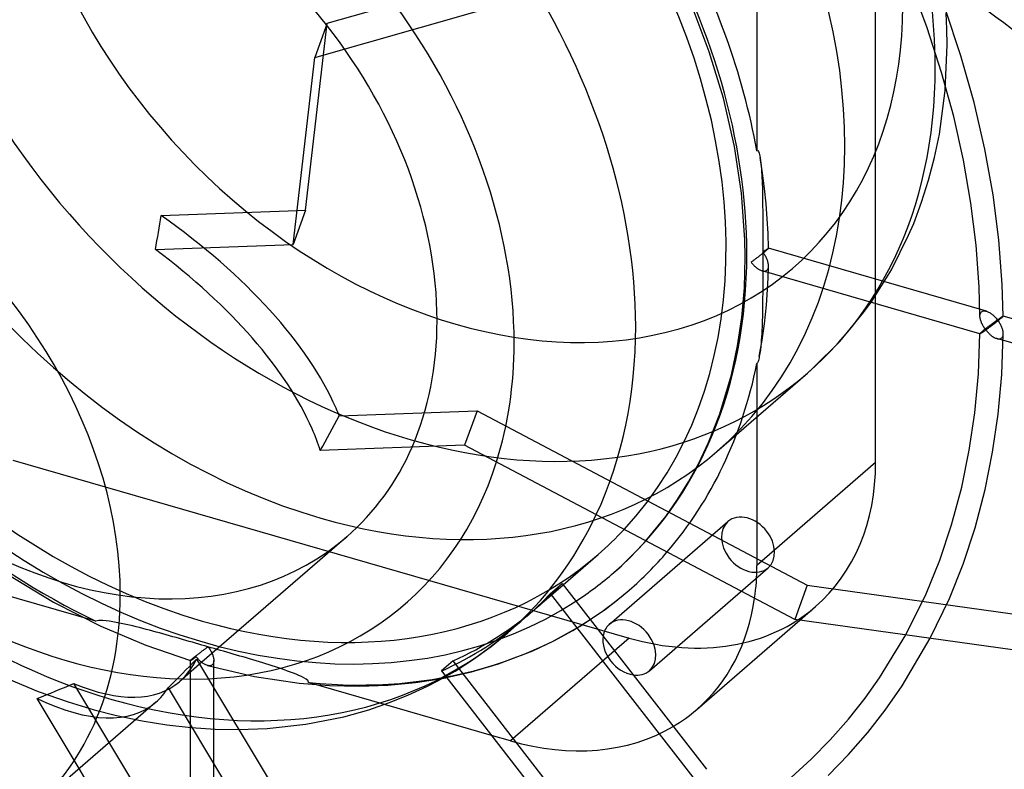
# Model space of a CAD drawing. Header units: millimetres. Extents: x -181 to 173, y -230 to 223.
# Tile 10 of 16: x 0 to 84, y -44 to 20. Entities that reach past the tile are written whole.
import ezdxf

# ---------------------------------------------------------------- set-up
doc = ezdxf.new("R2010")
doc.units = ezdxf.units.MM
doc.layers.add('HIDDEN', color=7, linetype='Continuous')
doc.layers.add('THICK', color=7, linetype='Continuous')

msp = doc.modelspace()

# ---------------------------------------------------------------- linework, layer by layer
at = {"layer": 'HIDDEN'}
for p, q in [((73.357, -17.784), (73.357, 34.316)), ((63.182, 26.231), (63.182, 8.933)), ((77.782, 19.457), (76.35, 23.279)), ((80.671, 17.07), (79.315, 21.114)), ((59.09, 17.409), (57.797, 20.83)), ((79.468, 19.355), (79.409, 20.709)), ((24.503, 3.832), (26.351, 19.852)), ((79.013, 15.646), (77.782, 19.457)), ((79.487, 18.01), (79.468, 19.355)), ((79.317, 14.097), (79.487, 18.01)), ((60.308, 13.438), (59.09, 17.409)), ((81.808, 13.05), (80.671, 17.07)), ((80.044, 11.865), (79.013, 15.646)), ((78.819, 10.36), (79.317, 14.097)), ((61.261, 9.304), (60.308, 13.438)), ((82.727, 9.07), (81.808, 13.05)), ((80.877, 8.126), (80.044, 11.865)), ((78.403, 8.348), (78.819, 10.36)), ((61.869, 5.298), (61.261, 9.304)), ((63.182, 8.933), (63.271, 8.937)), ((63.271, 8.937), (63.33, 8.854)), ((63.33, 8.854), (63.376, 8.735)), ((63.376, 8.735), (63.411, 8.607)), ((63.411, 8.607), (63.44, 8.476)), ((63.44, 8.476), (63.464, 8.339)), ((83.431, 5.148), (82.727, 9.07)), ((63.668, 7.012), (63.464, 8.339)), ((63.466, 8.332), (63.499, 8.105)), ((63.499, 8.105), (63.527, 7.869)), ((63.527, 7.869), (63.55, 7.627)), ((63.55, 7.627), (63.571, 7.379)), ((77.895, 6.4), (78.403, 8.348)), ((81.514, 4.445), (80.877, 8.126)), ((63.571, 7.379), (63.588, 7.126)), ((63.588, 7.126), (63.603, 6.868)), ((63.603, 6.868), (63.616, 6.606)), ((63.837, 5.689), (63.668, 7.012)), ((63.616, 6.606), (63.627, 6.341)), ((63.627, 6.341), (63.637, 6.072)), ((63.637, 6.072), (63.646, 5.8)), ((77.298, 4.519), (77.895, 6.4)), ((62.158, 1.335), (61.869, 5.298)), ((63.646, 5.8), (63.653, 5.526)), ((63.653, 5.526), (63.659, 5.25)), ((63.659, 5.25), (63.664, 4.972)), ((63.972, 4.389), (63.837, 5.689)), ((83.923, 1.299), (83.431, 5.148)), ((63.664, 4.972), (63.668, 4.692)), ((63.668, 4.692), (63.671, 4.411)), ((63.671, 4.411), (63.674, 4.129)), ((64.073, 3.109), (63.972, 4.389)), ((76.616, 2.705), (77.298, 4.519)), ((81.96, 0.836), (81.514, 4.445)), ((24.503, 3.832), (23.441, 0.902)), ((23.776, 3.806), (24.503, 3.832)), ((63.674, 4.129), (63.676, 3.846)), ((63.676, 3.846), (63.678, 3.563)), ((63.678, 3.563), (63.679, 3.281)), ((63.679, 3.281), (63.68, 2.998)), ((63.68, 2.998), (63.681, 2.716)), ((63.681, 2.716), (63.681, 2.435)), ((64.141, 1.835), (64.073, 3.109)), ((76.182, 1.684), (76.616, 2.705)), ((63.681, 2.435), (63.682, 2.155)), ((63.682, 2.155), (63.682, 1.877)), ((63.682, 1.877), (63.682, 1.6)), ((64.176, 0.57), (64.141, 1.835)), ((62.182, -0.182), (62.158, 1.335)), ((63.682, 1.6), (63.682, 1.326)), ((63.682, 1.326), (63.682, 1.053)), ((63.682, 1.053), (63.682, 0.783)), ((74.706, -1.267), (76.182, 1.684)), ((84.214, -2.524), (83.923, 1.299)), ((63.555, 0.04), (63.499, -0.004)), ((63.61, 0.083), (63.555, 0.04)), ((63.665, 0.127), (63.61, 0.083)), ((63.719, 0.17), (63.665, 0.127)), ((63.682, 0.783), (63.682, 0.515)), ((63.682, 0.515), (63.682, 0.25)), ((63.682, 0.25), (63.728, 0.283)), ((63.682, 0.25), (63.682, -0.012)), ((63.728, 0.19), (63.682, 0.25)), ((63.772, 0.212), (63.719, 0.17)), ((63.728, 0.283), (63.772, 0.314)), ((63.772, 0.128), (63.728, 0.19)), ((63.772, 0.314), (63.815, 0.344)), ((63.823, 0.254), (63.772, 0.212)), ((63.815, 0.065), (63.772, 0.128)), ((63.815, 0.344), (63.856, 0.372)), ((63.856, 0.001), (63.815, 0.065)), ((63.872, 0.294), (63.823, 0.254)), ((63.856, 0.372), (63.895, 0.399)), ((63.895, -0.064), (63.856, 0.001)), ((63.919, 0.333), (63.872, 0.294)), ((63.895, 0.399), (63.932, 0.425)), ((63.963, 0.37), (63.919, 0.333)), ((63.932, 0.425), (63.967, 0.449)), ((64.004, 0.404), (63.963, 0.37)), ((63.967, 0.449), (64, 0.471)), ((64, 0.471), (64.031, 0.491)), ((64.041, 0.436), (64.004, 0.404)), ((64.031, 0.491), (64.059, 0.509)), ((64.078, 0.468), (64.041, 0.436)), ((64.059, 0.509), (64.085, 0.526)), ((64.109, 0.496), (64.078, 0.468)), ((64.085, 0.526), (64.108, 0.54)), ((64.108, 0.54), (64.129, 0.552)), ((64.134, 0.52), (64.109, 0.496)), ((64.129, 0.552), (64.145, 0.561)), ((64.153, 0.539), (64.134, 0.52)), ((64.145, 0.561), (64.159, 0.568)), ((64.167, 0.554), (64.153, 0.539)), ((64.159, 0.568), (64.169, 0.571)), ((64.174, 0.564), (64.167, 0.554)), ((64.169, 0.571), (64.175, 0.572)), ((64.176, 0.57), (64.174, 0.564)), ((64.175, 0.572), (64.175, 0.572)), ((64.175, 0.572), (64.176, 0.571)), ((82.853, -4.82), (64.175, 0.572)), ((64.176, 0.571), (64.176, 0.571)), ((64.176, 0.571), (64.176, 0.571)), ((64.176, 0.571), (64.176, 0.57)), ((64.176, 0.57), (64.176, 0.57)), ((82.221, -2.725), (81.96, 0.836)), ((62.106, -2.821), (62.182, -0.182)), ((62.726, -0.584), (62.682, -0.616)), ((62.682, -0.616), (62.729, -0.675)), ((62.772, -0.552), (62.726, -0.584)), ((62.729, -0.675), (62.778, -0.733)), ((62.818, -0.518), (62.772, -0.552)), ((62.778, -0.733), (62.828, -0.789)), ((62.865, -0.483), (62.818, -0.518)), ((62.828, -0.789), (62.879, -0.844)), ((62.914, -0.448), (62.865, -0.483)), ((62.964, -0.411), (62.914, -0.448)), ((63.014, -0.374), (62.964, -0.411)), ((63.065, -0.336), (63.014, -0.374)), ((63.117, -0.296), (63.065, -0.336)), ((63.171, -0.256), (63.117, -0.296)), ((63.224, -0.216), (63.171, -0.256)), ((63.278, -0.174), (63.224, -0.216)), ((63.333, -0.132), (63.278, -0.174)), ((63.388, -0.09), (63.333, -0.132)), ((63.444, -0.047), (63.388, -0.09)), ((63.499, -0.004), (63.444, -0.047)), ((63.682, -0.012), (63.682, -0.277)), ((63.682, -0.277), (63.682, -0.545)), ((63.682, -0.545), (63.682, -0.815)), ((63.682, -0.815), (63.682, -1.088)), ((63.932, -0.129), (63.895, -0.064)), ((63.968, -0.196), (63.932, -0.129)), ((64.001, -0.263), (63.968, -0.196)), ((64.032, -0.33), (64.001, -0.263)), ((64.06, -0.398), (64.032, -0.33)), ((64.086, -0.467), (64.06, -0.398)), ((64.109, -0.535), (64.086, -0.467)), ((64.129, -0.603), (64.109, -0.535)), ((64.146, -0.671), (64.129, -0.603)), ((64.159, -0.739), (64.146, -0.671)), ((64.169, -0.806), (64.159, -0.739)), ((64.175, -0.871), (64.169, -0.806)), ((62.879, -0.844), (62.931, -0.898)), ((62.931, -0.898), (62.984, -0.949)), ((62.984, -0.949), (63.039, -0.999)), ((63.039, -0.999), (63.094, -1.046)), ((63.094, -1.046), (63.15, -1.092)), ((63.15, -1.092), (63.207, -1.135)), ((63.207, -1.135), (63.265, -1.176)), ((63.265, -1.176), (63.324, -1.213)), ((63.324, -1.213), (63.382, -1.248)), ((63.382, -1.248), (63.442, -1.279)), ((63.442, -1.279), (63.501, -1.307)), ((63.501, -1.307), (63.56, -1.33)), ((63.56, -1.33), (63.619, -1.35)), ((63.619, -1.35), (63.68, -1.365)), ((82.298, -6.742), (63.62, -1.35)), ((63.68, -1.365), (63.739, -1.374)), ((63.682, -1.638), (63.681, -1.916)), ((63.682, -1.088), (63.682, -1.362)), ((63.682, -1.362), (63.682, -1.638)), ((63.739, -1.374), (63.796, -1.378)), ((63.796, -1.378), (63.852, -1.375)), ((63.852, -1.375), (63.905, -1.366)), ((63.905, -1.366), (63.954, -1.349)), ((63.954, -1.349), (64, -1.326)), ((64, -1.326), (64.041, -1.296)), ((64.041, -1.296), (64.077, -1.26)), ((64.077, -1.26), (64.107, -1.217)), ((64.107, -1.217), (64.132, -1.169)), ((64.132, -1.169), (64.151, -1.116)), ((64.15, -1.945), (64.176, -0.938)), ((64.151, -1.116), (64.165, -1.059)), ((64.165, -1.059), (64.173, -0.998)), ((64.173, -0.998), (64.176, -0.935)), ((64.176, -0.935), (64.175, -0.871)), ((72.999, -4.001), (74.706, -1.267)), ((63.68, -2.476), (63.679, -2.758)), ((63.681, -2.196), (63.68, -2.476)), ((63.681, -1.916), (63.681, -2.196)), ((64.102, -2.946), (64.15, -1.945)), ((84.296, -5.239), (84.214, -2.524)), ((61.884, -5.359), (62.106, -2.821)), ((63.676, -3.324), (63.674, -3.608)), ((63.678, -3.04), (63.676, -3.324)), ((63.679, -2.758), (63.678, -3.04)), ((63.998, -4.312), (64.102, -2.946)), ((82.296, -5.244), (82.221, -2.725)), ((63.668, -4.177), (63.664, -4.461)), ((63.671, -3.892), (63.668, -4.177)), ((63.674, -3.608), (63.671, -3.892)), ((72.33, -4.933), (72.999, -4.001)), ((63.654, -5.03), (63.647, -5.314)), ((63.659, -4.746), (63.654, -5.03)), ((63.664, -4.461), (63.659, -4.746)), ((63.834, -5.893), (63.998, -4.312)), ((70.278, -7.423), (72.33, -4.933)), ((82.305, -5.119), (82.317, -5.06)), ((82.317, -5.06), (82.336, -5.004)), ((82.336, -5.004), (82.361, -4.954)), ((82.361, -4.954), (82.392, -4.91)), ((82.392, -4.91), (82.428, -4.872)), ((82.428, -4.872), (82.476, -4.839)), ((82.476, -4.839), (82.529, -4.814)), ((82.529, -4.814), (82.588, -4.798)), ((82.588, -4.798), (82.65, -4.792)), ((82.65, -4.792), (82.716, -4.794)), ((82.716, -4.794), (82.784, -4.803)), ((82.784, -4.803), (82.853, -4.82)), ((82.853, -4.82), (82.915, -4.84)), ((82.915, -4.84), (82.977, -4.865)), ((82.977, -4.865), (83.04, -4.894)), ((83.04, -4.894), (83.102, -4.927)), ((83.102, -4.927), (83.164, -4.964)), ((83.164, -4.964), (83.225, -5.004)), ((83.225, -5.004), (83.285, -5.047)), ((83.285, -5.047), (83.345, -5.092)), ((61.524, -7.79), (61.884, -5.359)), ((63.629, -5.881), (63.619, -6.163)), ((63.639, -5.597), (63.629, -5.881)), ((63.633, -7.312), (63.834, -5.893)), ((63.647, -5.314), (63.639, -5.597)), ((82.296, -5.247), (82.298, -5.182)), ((82.299, -5.309), (82.296, -5.247)), ((82.298, -5.182), (82.305, -5.119)), ((82.306, -5.372), (82.299, -5.309)), ((82.316, -5.436), (82.306, -5.372)), ((82.33, -5.502), (82.316, -5.436)), ((82.347, -5.567), (82.33, -5.502)), ((82.367, -5.633), (82.347, -5.567)), ((82.39, -5.699), (82.367, -5.633)), ((82.415, -5.765), (82.39, -5.699)), ((82.443, -5.831), (82.415, -5.765)), ((82.474, -5.898), (82.443, -5.831)), ((82.507, -5.965), (82.474, -5.898)), ((83.365, -5.873), (83.308, -5.916)), ((83.345, -5.092), (83.405, -5.141)), ((83.422, -5.831), (83.365, -5.873)), ((83.405, -5.141), (83.464, -5.193)), ((83.479, -5.789), (83.422, -5.831)), ((83.464, -5.193), (83.523, -5.248)), ((83.535, -5.748), (83.479, -5.789)), ((83.537, -5.875), (83.48, -5.919)), ((83.523, -5.248), (83.58, -5.305)), ((83.59, -5.708), (83.535, -5.748)), ((83.595, -5.83), (83.537, -5.875)), ((83.58, -5.305), (83.637, -5.365)), ((83.644, -5.669), (83.59, -5.708)), ((83.652, -5.785), (83.595, -5.83)), ((83.637, -5.365), (83.693, -5.427)), ((83.697, -5.63), (83.644, -5.669)), ((83.71, -5.74), (83.652, -5.785)), ((83.693, -5.427), (83.747, -5.491)), ((83.75, -5.593), (83.697, -5.63)), ((83.767, -5.695), (83.71, -5.74)), ((83.747, -5.491), (83.8, -5.557)), ((83.8, -5.557), (83.75, -5.593)), ((83.824, -5.65), (83.767, -5.695)), ((83.8, -5.557), (83.846, -5.525)), ((83.846, -5.617), (83.8, -5.557)), ((83.879, -5.606), (83.824, -5.65)), ((83.846, -5.525), (83.89, -5.493)), ((83.89, -5.679), (83.846, -5.617)), ((83.932, -5.562), (83.879, -5.606)), ((83.89, -5.493), (83.933, -5.464)), ((83.933, -5.742), (83.89, -5.679)), ((83.984, -5.52), (83.932, -5.562)), ((83.933, -5.464), (83.974, -5.435)), ((83.974, -5.806), (83.933, -5.742)), ((83.974, -5.435), (84.013, -5.408)), ((84.013, -5.871), (83.974, -5.806)), ((84.033, -5.48), (83.984, -5.52)), ((84.013, -5.408), (84.05, -5.383)), ((84.05, -5.936), (84.013, -5.871)), ((84.08, -5.441), (84.033, -5.48)), ((84.05, -5.383), (84.085, -5.359)), ((84.122, -5.405), (84.08, -5.441)), ((84.085, -5.359), (84.118, -5.337)), ((84.118, -5.337), (84.149, -5.317)), ((84.161, -5.372), (84.122, -5.405)), ((84.149, -5.317), (84.178, -5.298)), ((84.197, -5.34), (84.161, -5.372)), ((84.178, -5.298), (84.204, -5.282)), ((84.229, -5.312), (84.197, -5.34)), ((84.204, -5.282), (84.227, -5.268)), ((84.227, -5.268), (84.247, -5.256)), ((84.254, -5.288), (84.229, -5.312)), ((84.247, -5.256), (84.264, -5.247)), ((84.273, -5.269), (84.254, -5.288)), ((84.264, -5.247), (84.278, -5.24)), ((84.286, -5.255), (84.273, -5.269)), ((84.278, -5.24), (84.288, -5.237)), ((84.294, -5.244), (84.286, -5.255)), ((84.288, -5.237), (84.294, -5.236)), ((84.294, -5.236), (84.295, -5.236)), ((102.972, -10.628), (84.294, -5.236)), ((84.296, -5.238), (84.294, -5.244)), ((84.295, -5.236), (84.295, -5.237)), ((84.295, -5.237), (84.295, -5.237)), ((84.295, -5.237), (84.296, -5.237)), ((84.296, -5.237), (84.296, -5.238)), ((84.296, -5.238), (84.296, -5.238)), ((63.591, -6.727), (63.575, -7.008)), ((63.606, -6.445), (63.591, -6.727)), ((63.619, -6.163), (63.606, -6.445)), ((82.165, -10.193), (82.296, -6.738)), ((82.298, -6.732), (82.296, -6.739)), ((82.296, -6.739), (82.296, -6.739)), ((82.296, -6.739), (82.296, -6.74)), ((82.296, -6.74), (82.297, -6.741)), ((82.297, -6.741), (82.297, -6.741)), ((82.297, -6.741), (82.298, -6.741)), ((82.306, -6.721), (82.298, -6.732)), ((82.298, -6.741), (82.298, -6.742)), ((82.298, -6.742), (82.305, -6.741)), ((82.305, -6.741), (82.315, -6.738)), ((82.319, -6.706), (82.306, -6.721)), ((82.315, -6.738), (82.329, -6.732)), ((82.337, -6.687), (82.319, -6.706)), ((82.329, -6.732), (82.345, -6.724)), ((82.362, -6.664), (82.337, -6.687)), ((82.345, -6.724), (82.365, -6.713)), ((82.392, -6.636), (82.362, -6.664)), ((82.365, -6.713), (82.388, -6.7)), ((82.388, -6.7), (82.413, -6.685)), ((82.428, -6.604), (82.392, -6.636)), ((82.413, -6.685), (82.441, -6.667)), ((82.468, -6.571), (82.428, -6.604)), ((82.441, -6.667), (82.472, -6.648)), ((82.512, -6.534), (82.468, -6.571)), ((82.472, -6.648), (82.505, -6.626)), ((82.505, -6.626), (82.54, -6.603)), ((82.542, -6.031), (82.507, -5.965)), ((82.56, -6.494), (82.512, -6.534)), ((82.54, -6.603), (82.578, -6.577)), ((82.58, -6.098), (82.542, -6.031)), ((82.611, -6.453), (82.56, -6.494)), ((82.578, -6.577), (82.619, -6.55)), ((82.62, -6.164), (82.58, -6.098)), ((82.665, -6.409), (82.611, -6.453)), ((82.619, -6.55), (82.661, -6.521)), ((82.662, -6.23), (82.62, -6.164)), ((82.661, -6.521), (82.705, -6.49)), ((82.706, -6.295), (82.662, -6.23)), ((82.72, -6.365), (82.665, -6.409)), ((82.705, -6.49), (82.752, -6.457)), ((82.752, -6.36), (82.706, -6.295)), ((82.778, -6.32), (82.72, -6.365)), ((82.8, -6.423), (82.752, -6.36)), ((82.752, -6.457), (82.8, -6.423)), ((82.836, -6.274), (82.778, -6.32)), ((82.846, -6.39), (82.8, -6.423)), ((82.8, -6.423), (82.847, -6.482)), ((82.895, -6.229), (82.836, -6.274)), ((82.893, -6.357), (82.846, -6.39)), ((82.847, -6.482), (82.896, -6.54)), ((82.941, -6.322), (82.893, -6.357)), ((82.955, -6.183), (82.895, -6.229)), ((82.896, -6.54), (82.946, -6.597)), ((82.991, -6.285), (82.941, -6.322)), ((82.946, -6.597), (82.997, -6.652)), ((83.014, -6.137), (82.955, -6.183)), ((83.042, -6.248), (82.991, -6.285)), ((82.997, -6.652), (83.049, -6.705)), ((83.074, -6.092), (83.014, -6.137)), ((83.093, -6.21), (83.042, -6.248)), ((83.049, -6.705), (83.103, -6.757)), ((83.133, -6.047), (83.074, -6.092)), ((83.146, -6.171), (83.093, -6.21)), ((83.192, -6.002), (83.133, -6.047)), ((83.2, -6.131), (83.146, -6.171)), ((83.25, -5.959), (83.192, -6.002)), ((83.254, -6.09), (83.2, -6.131)), ((83.308, -5.916), (83.25, -5.959)), ((83.309, -6.048), (83.254, -6.09)), ((83.366, -6.006), (83.309, -6.048)), ((83.422, -5.963), (83.366, -6.006)), ((83.48, -5.919), (83.422, -5.963)), ((84.085, -6.003), (84.05, -5.936)), ((84.119, -6.07), (84.085, -6.003)), ((84.149, -6.137), (84.119, -6.07)), ((84.178, -6.205), (84.149, -6.137)), ((84.166, -10.245), (84.296, -6.744)), ((84.204, -6.273), (84.178, -6.205)), ((84.227, -6.342), (84.204, -6.273)), ((84.247, -6.41), (84.227, -6.342)), ((84.265, -6.478), (84.247, -6.41)), ((84.278, -6.545), (84.265, -6.478)), ((84.288, -6.612), (84.278, -6.545)), ((84.294, -6.677), (84.288, -6.612)), ((84.293, -6.804), (84.296, -6.741)), ((84.296, -6.741), (84.294, -6.677)), ((63.387, -8.711), (63.633, -7.312)), ((63.533, -7.569), (63.506, -7.851)), ((63.555, -7.289), (63.533, -7.569)), ((63.575, -7.008), (63.555, -7.289)), ((68.013, -9.681), (70.278, -7.423)), ((83.103, -6.757), (83.157, -6.807)), ((83.157, -6.807), (83.212, -6.854)), ((83.212, -6.854), (83.269, -6.9)), ((83.269, -6.9), (83.326, -6.943)), ((83.326, -6.943), (83.384, -6.983)), ((83.384, -6.983), (83.443, -7.021)), ((83.443, -7.021), (83.502, -7.056)), ((83.502, -7.056), (83.561, -7.087)), ((83.561, -7.087), (83.62, -7.115)), ((83.62, -7.115), (83.68, -7.138)), ((83.68, -7.138), (83.739, -7.158)), ((83.739, -7.158), (83.799, -7.173)), ((102.417, -12.549), (83.739, -7.158)), ((83.799, -7.173), (83.858, -7.182)), ((83.858, -7.182), (83.916, -7.186)), ((83.916, -7.186), (83.971, -7.183)), ((83.971, -7.183), (84.024, -7.174)), ((84.024, -7.174), (84.074, -7.158)), ((84.074, -7.158), (84.12, -7.135)), ((84.12, -7.135), (84.161, -7.104)), ((84.161, -7.104), (84.197, -7.068)), ((84.197, -7.068), (84.227, -7.025)), ((84.227, -7.025), (84.252, -6.976)), ((84.252, -6.976), (84.271, -6.923)), ((84.271, -6.923), (84.285, -6.865)), ((84.285, -6.865), (84.293, -6.804)), ((60.995, -10.265), (61.524, -7.79)), ((63.436, -8.417), (63.387, -8.708)), ((63.475, -8.133), (63.436, -8.417)), ((63.506, -7.851), (63.475, -8.133)), ((63.234, -9.228), (63.182, -9.298)), ((63.277, -9.133), (63.234, -9.228)), ((63.311, -9.032), (63.277, -9.133)), ((63.339, -8.926), (63.311, -9.032)), ((63.365, -8.818), (63.339, -8.926)), ((63.387, -8.711), (63.365, -8.818)), ((63.182, -9.298), (63.182, -26.596)), ((67.505, -10.13), (68.013, -9.681)), ((59.756, -16.841), (67.506, -10.129)), ((60.001, -13.607), (60.995, -10.265)), ((81.857, -13.529), (82.165, -10.193)), ((83.859, -13.632), (84.166, -10.245)), ((27.389, -13.788), (39.197, -13.36)), ((39.197, -13.36), (38.134, -16.291)), ((39.197, -13.36), (67.494, -28.287)), ((59.037, -16.07), (60.001, -13.607)), ((81.384, -16.735), (81.857, -13.529)), ((83.386, -16.895), (83.859, -13.632)), ((58.206, -17.83), (59.037, -16.07)), ((80.737, -19.881), (81.384, -16.735)), ((-0.601, -17.566), (52.226, -32.816)), ((82.744, -20.082), (83.386, -16.895)), ((57.332, -19.436), (58.206, -17.83)), ((73.357, -17.784), (63.182, -26.596)), ((56.388, -20.959), (57.332, -19.436)), ((79.871, -23.107), (80.737, -19.881)), ((81.878, -23.377), (82.744, -20.082)), ((55.376, -22.402), (56.388, -20.959)), ((53.674, -24.488), (55.376, -22.402)), ((50.527, -31.649), (60.702, -22.837)), ((78.85, -26.144), (79.871, -23.107)), ((80.854, -26.489), (81.878, -23.377)), ((77.68, -29.019), (78.85, -26.144)), ((6.522, -31.371), (-10.776, -26.377)), ((53.964, -35.617), (64.139, -26.805)), ((79.678, -29.443), (80.854, -26.489)), ((-1.101, -27.323), (2.904, -29.736)), ((44.356, -30.177), (46.58, -28.252)), ((67.494, -28.287), (66.431, -31.218)), ((67.494, -28.287), (130.747, -37.136)), ((75.932, -32.547), (77.68, -29.019)), ((78.041, -32.842), (79.678, -29.443)), ((2.904, -29.736), (6.96, -31.803)), ((66.872, -31.279), (68.2, -30.129)), ((6.796, -31.305), (6.522, -31.371)), ((7.119, -31.311), (6.796, -31.305)), ((6.96, -31.803), (10.813, -33.437)), ((7.419, -31.339), (7.119, -31.311)), ((7.709, -31.378), (7.419, -31.339)), ((7.996, -31.424), (7.709, -31.378)), ((8.282, -31.476), (7.996, -31.424)), ((8.566, -31.532), (8.282, -31.476)), ((8.85, -31.591), (8.566, -31.532)), ((9.134, -31.653), (8.85, -31.591)), ((9.418, -31.718), (9.134, -31.653)), ((9.702, -31.786), (9.418, -31.718)), ((9.987, -31.855), (9.702, -31.786)), ((10.272, -31.927), (9.987, -31.855)), ((10.557, -32), (10.272, -31.927)), ((10.842, -32.074), (10.557, -32)), ((47.398, -32.171), (48.898, -31.239)), ((11.128, -32.15), (10.842, -32.074)), ((11.414, -32.227), (11.128, -32.15)), ((11.699, -32.305), (11.414, -32.227)), ((11.985, -32.383), (11.699, -32.305)), ((12.27, -32.462), (11.985, -32.383)), ((12.555, -32.542), (12.27, -32.462)), ((12.839, -32.622), (12.555, -32.542)), ((13.122, -32.702), (12.839, -32.622)), ((13.405, -32.783), (13.122, -32.702)), ((13.686, -32.863), (13.405, -32.783)), ((13.966, -32.943), (13.686, -32.863)), ((52.226, -32.816), (42.051, -41.627)), ((45.833, -33.028), (47.398, -32.171)), ((10.813, -33.437), (14.64, -34.75)), ((14.245, -33.023), (13.966, -32.943)), ((14.522, -33.103), (14.245, -33.023)), ((14.797, -33.182), (14.522, -33.103)), ((15.07, -33.261), (14.797, -33.182)), ((15.34, -33.339), (15.07, -33.261)), ((15.609, -33.417), (15.34, -33.339)), ((15.875, -33.493), (15.609, -33.417)), ((15.856, -33.773), (15.905, -33.736)), ((16.138, -33.569), (15.875, -33.493)), ((15.905, -33.736), (15.954, -33.701)), ((15.954, -33.701), (16.002, -33.667)), ((16.002, -33.667), (16.048, -33.633)), ((16.048, -33.633), (16.093, -33.601)), ((16.093, -33.601), (16.138, -33.569)), ((16.138, -33.569), (16.183, -33.629)), ((16.4, -33.645), (16.138, -33.569)), ((16.183, -33.629), (16.227, -33.691)), ((16.227, -33.691), (16.27, -33.753)), ((16.27, -33.753), (16.31, -33.817)), ((16.666, -33.722), (16.4, -33.645)), ((16.935, -33.799), (16.666, -33.722)), ((43.967, -33.908), (45.833, -33.028)), ((14.771, -34.611), (14.808, -34.579)), ((14.808, -34.579), (14.849, -34.545)), ((14.849, -34.545), (14.893, -34.508)), ((14.925, -34.583), (14.888, -34.608)), ((14.893, -34.508), (14.94, -34.47)), ((14.965, -34.556), (14.925, -34.583)), ((14.94, -34.47), (14.99, -34.43)), ((15.006, -34.528), (14.965, -34.556)), ((14.99, -34.43), (15.042, -34.389)), ((15.048, -34.498), (15.006, -34.528)), ((15.042, -34.389), (15.095, -34.347)), ((15.092, -34.468), (15.048, -34.498)), ((15.137, -34.435), (15.092, -34.468)), ((15.095, -34.347), (15.149, -34.304)), ((15.185, -34.495), (15.137, -34.435)), ((15.149, -34.304), (15.204, -34.261)), ((15.234, -34.553), (15.185, -34.495)), ((15.204, -34.261), (15.26, -34.219)), ((15.284, -34.61), (15.234, -34.553)), ((15.26, -34.219), (15.316, -34.176)), ((15.316, -34.176), (15.372, -34.133)), ((15.372, -34.133), (15.428, -34.09)), ((15.428, -34.09), (15.484, -34.049)), ((15.484, -34.049), (15.539, -34.007)), ((15.539, -34.007), (15.593, -33.966)), ((15.593, -33.966), (15.647, -33.926)), ((15.647, -33.926), (15.701, -33.886)), ((15.701, -33.886), (15.753, -33.848)), ((15.753, -33.848), (15.805, -33.81)), ((15.805, -33.81), (15.856, -33.773)), ((16.31, -33.817), (16.35, -33.881)), ((16.35, -33.881), (16.387, -33.946)), ((16.387, -33.946), (16.422, -34.012)), ((16.422, -34.012), (16.456, -34.078)), ((16.456, -34.078), (16.487, -34.145)), ((16.487, -34.145), (16.516, -34.212)), ((16.516, -34.212), (16.542, -34.28)), ((16.542, -34.28), (16.565, -34.348)), ((16.565, -34.348), (16.586, -34.415)), ((16.586, -34.415), (16.604, -34.482)), ((16.604, -34.482), (16.618, -34.549)), ((16.618, -34.549), (16.628, -34.615)), ((17.205, -33.878), (16.935, -33.799)), ((17.478, -33.956), (17.205, -33.878)), ((17.753, -34.036), (17.478, -33.956)), ((18.029, -34.116), (17.753, -34.036)), ((18.307, -34.197), (18.029, -34.116)), ((18.586, -34.278), (18.307, -34.197)), ((18.866, -34.359), (18.586, -34.278)), ((19.147, -34.441), (18.866, -34.359)), ((19.427, -34.524), (19.147, -34.441)), ((19.708, -34.607), (19.427, -34.524)), ((41.031, -35.034), (43.967, -33.908)), ((15.415, -35.068), (13.714, -36.54)), ((14.638, -34.747), (14.64, -34.74)), ((14.638, -53.366), (14.638, -34.746)), ((14.638, -34.748), (14.638, -34.747)), ((14.638, -34.749), (14.638, -34.748)), ((14.638, -34.748), (14.638, -34.748)), ((14.639, -34.749), (14.638, -34.749)), ((14.639, -34.75), (14.639, -34.749)), ((14.64, -34.75), (14.639, -34.75)), ((14.64, -34.74), (14.647, -34.729)), ((14.647, -34.75), (14.64, -34.75)), ((14.647, -34.729), (14.661, -34.714)), ((14.657, -34.746), (14.647, -34.75)), ((14.671, -34.74), (14.657, -34.746)), ((14.661, -34.714), (14.68, -34.694)), ((14.689, -34.731), (14.671, -34.74)), ((14.68, -34.694), (14.704, -34.67)), ((14.71, -34.72), (14.689, -34.731)), ((14.704, -34.67), (14.735, -34.643)), ((14.733, -34.707), (14.71, -34.72)), ((14.76, -34.691), (14.733, -34.707)), ((14.735, -34.643), (14.771, -34.611)), ((14.788, -34.673), (14.76, -34.691)), ((14.819, -34.653), (14.788, -34.673)), ((14.853, -34.631), (14.819, -34.653)), ((14.888, -34.608), (14.853, -34.631)), ((15.335, -34.665), (15.284, -34.61)), ((15.388, -34.718), (15.335, -34.665)), ((15.442, -34.77), (15.388, -34.718)), ((15.497, -34.819), (15.442, -34.77)), ((15.553, -34.867), (15.497, -34.819)), ((15.61, -34.912), (15.553, -34.867)), ((15.668, -34.955), (15.61, -34.912)), ((15.726, -34.996), (15.668, -34.955)), ((15.785, -35.033), (15.726, -34.996)), ((15.845, -35.067), (15.785, -35.033)), ((15.905, -35.098), (15.845, -35.067)), ((15.965, -35.125), (15.905, -35.098)), ((16.026, -35.148), (15.965, -35.125)), ((16.085, -35.167), (16.026, -35.148)), ((16.145, -35.181), (16.085, -35.167)), ((16.086, -35.167), (20.126, -36.104)), ((16.204, -35.19), (16.145, -35.181)), ((16.261, -35.193), (16.204, -35.19)), ((16.317, -35.189), (16.261, -35.193)), ((16.369, -35.18), (16.317, -35.189)), ((16.418, -35.163), (16.369, -35.18)), ((16.463, -35.14), (16.418, -35.163)), ((16.504, -35.111), (16.463, -35.14)), ((16.54, -35.073), (16.504, -35.111)), ((16.571, -35.03), (16.54, -35.073)), ((16.595, -34.981), (16.571, -35.03)), ((16.614, -34.927), (16.595, -34.981)), ((16.628, -34.869), (16.614, -34.927)), ((16.628, -34.615), (16.635, -34.68)), ((16.635, -34.808), (16.628, -34.869)), ((16.635, -34.68), (16.637, -34.743)), ((16.637, -34.743), (16.635, -34.808)), ((16.637, -53.366), (16.637, -34.746)), ((19.988, -34.69), (19.708, -34.607)), ((20.268, -34.774), (19.988, -34.69)), ((20.547, -34.859), (20.268, -34.774)), ((20.825, -34.944), (20.547, -34.859)), ((21.101, -35.029), (20.825, -34.944)), ((21.375, -35.115), (21.101, -35.029)), ((21.647, -35.201), (21.375, -35.115)), ((21.916, -35.288), (21.647, -35.201)), ((22.182, -35.376), (21.916, -35.288)), ((22.444, -35.464), (22.182, -35.376)), ((37.149, -34.776), (36.149, -35.642)), ((49.511, -50.707), (37.149, -34.776)), ((38.71, -35.723), (41.031, -35.034)), ((20.126, -36.104), (23.963, -36.677)), ((22.703, -35.554), (22.444, -35.464)), ((22.958, -35.644), (22.703, -35.554)), ((23.208, -35.736), (22.958, -35.644)), ((23.453, -35.829), (23.208, -35.736)), ((23.691, -35.924), (23.453, -35.829)), ((23.923, -36.022), (23.691, -35.924)), ((24.146, -36.123), (23.923, -36.022)), ((24.359, -36.23), (24.146, -36.123)), ((24.558, -36.345), (24.359, -36.23)), ((33.922, -36.632), (36.217, -36.276)), ((36.149, -35.642), (36.512, -36.109)), ((36.586, -36.205), (38.71, -35.723)), ((-0.93, -36.356), (1.583, -37.39)), ((4.618, -36.709), (11.916, -48.86)), ((23.963, -36.677), (26.564, -36.885)), ((24.731, -36.482), (24.558, -36.345)), ((24.753, -36.634), (24.731, -36.482)), ((31.259, -38.512), (24.753, -36.634)), ((26.564, -36.885), (29.092, -36.943)), ((29.092, -36.943), (31.549, -36.856)), ((31.549, -36.856), (33.922, -36.632)), ((1.583, -37.39), (4.141, -38.293)), ((5.093, -44.006), (1.488, -38.003)), ((4.141, -38.293), (6.388, -38.969)), ((6.388, -38.969), (8.306, -39.455)), ((8.306, -39.455), (10.491, -39.91)), ((10.491, -39.91), (12.609, -40.25)), ((12.609, -40.25), (14.698, -40.486)), ((14.698, -40.486), (16.755, -40.621)), ((16.755, -40.621), (18.772, -40.657)), ((42.051, -41.627), (40.431, -41.159))]:
    msp.add_line(p, q, dxfattribs=at)
for centre, major_axis, ratio, start_param, end_param in [((0, 0), (-112.633, 130.058), 0.75, -2.427868, -0.857072), ((0, 0), (111.324, -128.546), 0.75, 0.713724, 2.284521), ((0, 0), (-97.838, 112.974), 0.75, -2.427868, 0), ((25.812, 22.354), (33.944, -39.195), 0.75, -0.000014, 2.284521), ((15.637, 13.542), (-35.286, 40.745), 0.75, -2.427868, 0), ((25.812, 22.354), (33.944, -39.195), 0.75, 3.141578, 5.426113), ((7.888, 6.831), (-33.944, 39.195), 0.75, -0.857072, 0.713724), ((15.637, 13.542), (-33.944, 39.195), 0.75, -0.000014, 2.284521), ((37.375, 32.368), (-28.952, 33.431), 0.75, 0.713724, 3.855317), ((33.562, 29.066), (-33.944, 39.195), 0.75, 0.713724, 2.284521), ((33.562, 29.066), (-33.944, 39.195), 0.75, -2.427868, -2.14935), ((15.637, 13.542), (36.595, -42.256), 0.75, 0.903159, 1.292958), ((15.637, 13.542), (-35.286, 40.745), 0.75, 0.713724, 3.040836), ((15.637, 13.542), (-33.944, 39.195), 0.75, -3.062024, -1.84407), ((7.888, 6.831), (-33.944, 39.195), 0.75, -2.427868, -1.756569), ((4.075, 3.529), (-28.952, 33.431), 0.75, -2.427868, -1.679167), ((7.888, 6.831), (-33.944, 39.195), 0.75, 0.713724, 2.284521), ((4.075, 3.529), (23.96, -27.667), 0.75, 0.713724, 1.507455), ((15.637, 13.542), (36.595, -42.256), 0.75, -2.238434, -1.046506), ((33.562, 29.066), (-33.944, 39.195), 0.75, 2.284521, 3.855317), ((4.075, 3.529), (-28.952, 33.431), 0.75, 0.713724, 2.605448), ((4.075, 3.529), (23.96, -27.667), 0.75, -2.427868, -0.000014), ((-7.85, -6.798), (35.484, -16.605), 0.482387, 0.501884, 1.211351), ((15.637, 13.542), (-35.286, 40.745), 0.75, -3.141593, -2.427868), ((4.075, 3.529), (23.96, -27.667), 0.75, 0.3441, 0.713724), ((7.888, 6.831), (-33.944, 39.195), 0.75, -2.81816, -2.427868), ((4.075, 3.529), (-28.952, 33.431), 0.75, -2.709387, -2.427868), ((15.637, 13.542), (36.595, -42.256), 0.75, 0.109985, 0.52429), ((-7.85, -6.798), (35.484, -16.605), 0.482387, 0.472744, 0.501884), ((6.375, 5.521), (-27.75, -59.302), 0.419318, 1.387329, 1.439338), ((25.812, 22.354), (33.944, -39.195), 0.75, -0.857072, -0.000014), ((52.226, -11.684), (-15.974, 18.445), 0.75, 3.141578, 3.855317), ((62.42, -24.821), (-1.718, 1.984), 0.75, -1.64247, 0.000079), ((62.42, -24.821), (-1.718, 1.984), 0.75, 0.000079, 1.499123), ((62.42, -24.821), (-1.718, 1.984), 0.75, -3.141514, -1.64247), ((15.637, 13.542), (-33.944, 39.195), 0.75, 2.284521, 3.141578), ((62.42, -24.821), (-1.718, 1.984), 0.75, 1.499123, 3.141672), ((42.051, -20.496), (15.974, -18.445), 0.75, 0.577918, 0.713724), ((10.412, 9.017), (33.944, -39.195), 0.75, -0.000002, 0.07592), ((15.637, 13.542), (36.595, -42.256), 0.75, -0.667638, -0.000023), ((10.412, 9.017), (33.944, -39.195), 0.75, -0.219268, -0.000002), ((52.226, -11.684), (-15.974, 18.445), 0.75, 2.284521, 3.141578), ((9.413, 8.151), (-33.944, 39.195), 0.75, 2.922325, 3.141591), ((7.888, 6.831), (-33.944, 39.195), 0.75, 2.284521, 3.141593), ((52.245, -33.633), (1.718, -1.984), 0.75, -2.573393, -1.64247), ((-7.85, -6.798), (21.154, -30.063), 0.374792, 0.035012, 0.204351), ((52.245, -33.633), (1.718, -1.984), 0.75, -1.64247, -0.711547), ((6.375, 5.521), (56.595, 39.823), 0.521915, -2.0039, -1.951891), ((-7.85, -6.798), (21.154, -30.063), 0.374792, -0.534256, 0.035012), ((-9.9, -8.573), (21.154, -30.063), 0.374792, -0.586266, 0.037286), ((42.051, -20.496), (15.974, -18.445), 0.75, -0.857072, -0.135955)]:
    msp.add_ellipse(centre, major_axis=major_axis, ratio=ratio, start_param=start_param, end_param=end_param, dxfattribs=at)
at = {"layer": 'THICK'}
for p, q in [((26.351, 19.852), (71.132, 32.616)), ((25.289, 16.922), (70.07, 29.686)), ((26.351, 19.852), (25.289, 16.922)), ((23.441, 0.902), (25.289, 16.922)), ((12.13, 3.384), (23.776, 3.806)), ((11.633, 0.474), (23.441, 0.902)), ((38.134, -16.291), (25.761, -16.739)), ((66.431, -31.218), (38.134, -16.291)), ((28.035, -24.138), (15.415, -35.068)), ((52.064, -26.147), (52.932, -25.286)), ((52.932, -25.286), (53.674, -24.488)), ((46.58, -28.252), (49.581, -25.652)), ((51.448, -26.736), (52.064, -26.147)), ((51.092, -27.055), (51.26, -26.906)), ((51.26, -26.906), (51.448, -26.736)), ((50.923, -27.202), (51.092, -27.055)), ((45.488, -29), (46.488, -28.134)), ((46.488, -28.134), (58.85, -44.064)), ((58.104, -45.257), (45.488, -29)), ((50.935, -29.778), (51.584, -29.258)), ((51.584, -29.258), (52.232, -28.715)), ((49.908, -30.546), (50.402, -30.185)), ((50.402, -30.185), (50.935, -29.778)), ((41.831, -32.364), (43.356, -31.043)), ((48.898, -31.239), (49.407, -30.897)), ((49.407, -30.897), (49.908, -30.546)), ((107.801, -37.005), (66.431, -31.218)), ((58.025, -38.941), (66.872, -31.279)), ((40.396, -33.537), (41.831, -32.364)), ((73.692, -36.222), (75.932, -32.547)), ((75.628, -36.916), (78.041, -32.842)), ((38.894, -34.628), (40.396, -33.537)), ((15.15, -34.627), (22.797, -47.36)), ((37.31, -35.645), (38.894, -34.628)), ((35.848, -36.477), (37.31, -35.645)), ((36.217, -36.276), (36.278, -36.264)), ((36.278, -36.264), (36.34, -36.252)), ((36.34, -36.252), (36.401, -36.241)), ((36.401, -36.241), (36.463, -36.229)), ((36.463, -36.229), (36.524, -36.217)), ((36.512, -36.109), (48.765, -51.9)), ((36.524, -36.217), (36.586, -36.205)), ((72.448, -37.974), (73.692, -36.222)), ((12.719, -37.085), (20.016, -49.236)), ((33.265, -37.722), (34.957, -36.936)), ((34.957, -36.936), (35.848, -36.477)), ((74.183, -38.993), (75.628, -36.916)), ((31.615, -38.382), (33.265, -37.722)), ((11.665, -38.315), (0.885, -47.651)), ((29.911, -38.964), (31.615, -38.382)), ((40.431, -41.159), (31.259, -38.512)), ((71.017, -39.783), (72.448, -37.974)), ((24.509, -40.209), (27.768, -39.555)), ((27.768, -39.555), (29.911, -38.964)), ((72.683, -40.908), (74.183, -38.993)), ((21.204, -40.564), (24.509, -40.209)), ((69.469, -41.541), (71.017, -39.783)), ((18.772, -40.657), (21.204, -40.564)), ((71.021, -42.808), (72.683, -40.908)), ((67.842, -43.197), (69.469, -41.541)), ((69.278, -44.592), (71.021, -42.808)), ((66.131, -44.762), (67.842, -43.197)), ((9.135, -50.735), (5.093, -44.006))]:
    msp.add_line(p, q, dxfattribs=at)
for centre, major_axis, ratio, start_param, end_param in [((-7.988, -6.917), (-101.799, 117.547), 0.75, -2.427868, -0.857072), ((-20.413, -17.678), (97.838, -112.974), 0.75, 0.713724, 3.141593), ((-14.023, -12.144), (-99.835, 115.279), 0.75, -2.427868, -0.857072), ((-20.413, -17.678), (-99.835, 115.279), 0.75, -3.141592, -0.857072), ((4.075, 3.529), (23.96, -27.667), 0.75, 1.507455, 2.185632), ((-9.406, -9.151), (137.637, -49.89), 0.478659, 0.928788, 1.137382), ((-23.075, -19.984), (-23.96, 27.667), 0.75, -2.427868, -0.000014), ((-24.125, -20.893), (-27.75, -59.302), 0.419318, 2.125935, 2.177945), ((-9.9, -8.573), (35.484, -16.605), 0.482387, 0.501884, 1.159342), ((-23.075, -19.984), (-23.96, 27.667), 0.75, 0.713724, 3.141578), ((-9.9, -8.573), (35.484, -16.605), 0.482387, 0.420735, 0.501884), ((4.075, 3.529), (23.96, -27.667), 0.75, -0.000014, 0.3441), ((4.075, 3.529), (-28.952, 33.431), 0.75, 2.605448, 3.573799), ((7.888, 6.831), (-33.944, 39.195), 0.75, -3.141593, -2.81816), ((15.637, 13.542), (-33.944, 39.195), 0.75, 3.141578, 3.221162), ((15.637, 13.542), (36.595, -42.256), 0.75, -0.000023, 0.109985), ((15.637, 13.542), (-35.286, 40.745), 0.75, 3.040836, 3.141593), ((-23.075, -19.984), (-23.96, 27.667), 0.75, 3.141578, 3.855317), ((9.413, 8.151), (-33.944, 39.195), 0.75, 3.141591, 3.217513), ((42.051, -20.496), (15.974, -18.445), 0.75, -0.000014, 0.577918), ((52.245, -33.633), (1.718, -1.984), 0.75, 1.499123, 3.141672), ((52.245, -33.633), (1.718, -1.984), 0.75, -3.141514, -2.573393), ((52.245, -33.633), (1.718, -1.984), 0.75, 0.000079, 1.499123), ((-24.125, -20.893), (56.595, 39.823), 0.521915, -1.265293, -1.213284), ((52.245, -33.633), (1.718, -1.984), 0.75, -0.711547, 0.000079), ((-9.9, -8.573), (21.154, -30.063), 0.374792, 0.037286, 0.152341), ((42.051, -20.496), (15.974, -18.445), 0.75, -0.135955, -0.000014)]:
    msp.add_ellipse(centre, major_axis=major_axis, ratio=ratio, start_param=start_param, end_param=end_param, dxfattribs=at)

doc.saveas('drawing.dxf')
